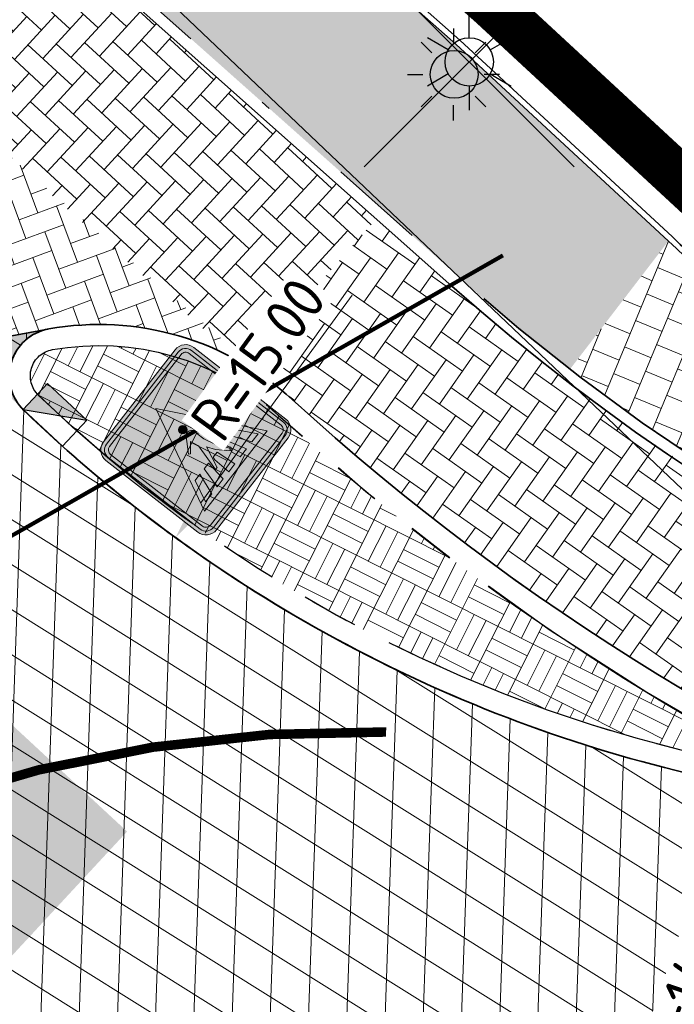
# Model space of a CAD drawing. Header units: metres. Extents: x 195696 to 514079, y 327475 to 328989.
# Tile 108 of 256: x 196056 to 196063, y 327704 to 327715. Entities that reach past the tile are written whole.
import ezdxf
from ezdxf.enums import TextEntityAlignment as Align

# ---------------------------------------------------------------- set-up
doc = ezdxf.new("R2010")
doc.units = ezdxf.units.M
for name, pattern in [('11strp', [2, 1, -1]), ('CENTER2', [1.125, 0.75, -0.125, 0.125, -0.125]), ('VH-RIJWIELPADBAND', [20, 8, -2, 2, -2, 0, -2, 2, -2]), ('VH-RWSBAND_110X220', [12, 5, -1, 1, -1, 1, -1, 1, -1])]:
    doc.linetypes.add(name, pattern=pattern)
for name, color, linetype, lineweight in [('B-WE-KL-ET_LS_MANTELBUIS-G', 190, 'Continuous', 100), ('B-WE-RI-GWA-G', 30, 'Continuous', 18), ('mk-nw-11streep 0.10', 7, '11strp', 35), ('mk-nw-streep 0.10', 7, 'Continuous', 35), ('N-WE-GW-ONTGRAVINGSVAK-vak 3-A-250', 140, 'Continuous', 18), ('N-WE-KG-WERKGRENS-200-G', 14, 'CENTER2', 35), ('N-WE-OV-ARMATUUR-S-250', 7, 'Continuous', 25), ('N-WE-RI-HWA_KOLK_TROTTOIRKOLK-S-250', 150, 'Continuous', 25), ('N-WE-VH-GESLOTENVERHARDING-A-200', 252, 'Continuous', 18), ('N-WE-VH-KANTOPSLUITING_OPSLUITBAND_60X200-G', 5, 'Continuous', 35), ('N-WE-VH-KANTOPSLUITING_RIJWIELPADBAND_40 120_250-G', 1, 'VH-RIJWIELPADBAND', 35), ('N-WE-VH-KANTOPSLUITING_TROTTOIRBAND_RWS_110 220_250-G', 6, 'VH-RWSBAND_110X220', 25), ('N-WE-VH-KANTOPSLUITING_VOORKANTBAND-G', 2, 'Continuous', 35), ('N-WE-VH-KANTVERHARDING-G', 5, 'Continuous', 35), ('N-WE-VH-OPENVERHARDING_BETONSTRAATSTEEN_GRIJS-A', 252, 'Continuous', 18), ('N-WE-VH-OPENVERHARDING_BETONSTRAATSTEEN_ROOD-A', 13, 'Continuous', 18), ('N-WE-VH-TEGEL-A', 252, 'Continuous', 18), ('N-WE-VW-VERKEERSTEKEN_BORD_L-S', 7, 'Continuous', 25), ('V-WE-OV-ARMATUUR-S-250', 7, 'Continuous', 25), ('X-XX-AL-M', 6, 'Continuous', 18)]:
    doc.layers.add(name, color=color, linetype=linetype, lineweight=lineweight)
doc.styles.add('NLCS-ISO', font='NLCS-ISO.ttf')
doc.styles.add('NLCS-ISO-M250-T18', font='NLCS-ISO.ttf', dxfattribs={"height": 0.45})
doc.dimstyles.new('NLCS-M250-T18-PIJL_L2_H2', dxfattribs={"dimscale": 0.25, "dimtxt": 2.5, "dimasz": 1.8, "dimexe": 2, "dimexo": 2, "dimgap": 0.7, "dimtad": 1, "dimzin": 0, "dimdsep": 46, "dimtxsty": 'NLCS-ISO-M250-T18', "dimcen": 0, "dimdle": 2, "dimclrd": 256, "dimclre": 256, "dimclrt": 7, "dimazin": 0, "dimtfac": 1, "dimtdec": 3, "dimtofl": 0, "dimtmove": 0, "dimatfit": 3, "dimfxl": 2, "dimfxlon": 1, "dimtfillclr": 256, "dimtolj": 1, "dimtzin": 0, "dimlwd": -1, "dimlwe": -1, "dimarcsym": 0})
pattern_1 = [(20.34449559, (196050.0337554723, 327709.8033173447), (0.1238906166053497, 0.2699094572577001), [0.63, -0.21]), (290.34449559, (196049.8877366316, 327710.1971174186), (0.1238906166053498, 0.2699094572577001), [0.63, -0.21])]

# ---------------------------------------------------------------- blocks, each defined once
blk = doc.blocks.new('*D44')
at = {"layer": 'defpoints', "color": 0, "transparency": 16777216}
for p in [(196066.3853338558, 327721.4578435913), (196057.5566705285, 327709.331232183)]:
    blk.add_point(p, dxfattribs=at)
at = {"layer": 'X-XX-AL-M', "transparency": 16777216}
blk.add_line((196059.4048040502, 327711.869736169), (196057.8215304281, 327709.695030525), dxfattribs=at)
blk.add_solid([(196057.7608973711, 327709.7391738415), (196057.8821634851, 327709.6508872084), (196057.5566705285, 327709.331232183)], dxfattribs=at)
at = {"layer": 'X-XX-AL-M', "color": 7, "transparency": 16777216, "insert": (196058.422220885, 327711.1997135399), "char_height": 0.45, "attachment_point": 5, "rotation": 53.94386799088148, "style": 'NLCS-ISO-M250-T18', "bg_fill": 3, "box_fill_scale": 1.1, "bg_fill_color": 256, "bg_fill_true_color": 13158600, "bg_fill_transparency": 0}
blk.add_mtext('\\A1;R=15.00', dxfattribs=at)
blk = doc.blocks.new('V-SOV-ARMATUUR-SO')
for p, q in [((8.349587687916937e-10, 1.265625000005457), (1.669846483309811e-09, 2.53125000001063)), ((-1.096064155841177, 0.6328125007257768), (-2.192125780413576, 1.265625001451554)), ((1.096064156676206, 0.6328124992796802), (2.192125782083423, 1.26562499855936)), ((-1.096064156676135, -0.6328124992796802), (-2.192125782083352, -1.26562499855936)), ((1.096064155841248, -0.6328125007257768), (2.192125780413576, -1.265625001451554)), ((-8.349587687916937e-10, -1.265625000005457), (-1.669775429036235e-09, -2.53125000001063))]:
    blk.add_line(p, q)
for points in [[(5.5, 5.5), (-5.5, -5.5)], [(-5.5, 5.5), (5.5, -5.5)]]:
    blk.add_lwpolyline(points)
blk.add_circle((0, 0), 1.265625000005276)
at = {"style": 'NLCS-ISO'}
blk.add_attdef('TYPE', text='', height=1.75, dxfattribs=at).set_placement((0.1052451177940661, 3.816837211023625), align=Align.MIDDLE_CENTER)
blk = doc.blocks.new('SOV-ARMATUUR_SPOT_01-SO')
h = blk.add_hatch(color=256)
edge = h.paths.add_edge_path()
edge.add_arc((0, 0), 1.00012424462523, 0, 360)
at = {"flags": 128}
for points in [[(-0.004839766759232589, 1.947991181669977), (-0.004839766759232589, 1.307911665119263)], [(-1.362653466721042, 1.385566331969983), (-0.9100489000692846, 0.9329617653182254)], [(1.352973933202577, 1.385566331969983), (0.9003693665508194, 0.9329617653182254)], [(-1.92507831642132, 0.02775263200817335), (-1.284998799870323, 0.02775263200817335)], [(1.915398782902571, 0.02775263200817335), (1.275319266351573, 0.02775263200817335)], [(-1.362653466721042, -1.330061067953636), (-0.9100489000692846, -0.8774565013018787)], [(1.352973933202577, -1.330061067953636), (0.9003693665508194, -0.8774565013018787)], [(-0.004839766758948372, -1.892485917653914), (-0.004839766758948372, -1.252406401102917)]]:
    blk.add_lwpolyline(points, dxfattribs=at)
blk.add_circle((0, 0), 1.00012424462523)
at = {"style": 'NLCS-ISO'}
blk.add_attdef('TYPE', text='', height=1.8, dxfattribs=at).set_placement((0.1052451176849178, 3.56998901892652), align=Align.MIDDLE_CENTER)
blk = doc.blocks.new('*D246')
at = {"layer": 'defpoints', "color": 0, "transparency": 16777216}
for p in [(196064.0092021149, 327706.536002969), (196059.4482632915, 327693.2997709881)]:
    blk.add_point(p, dxfattribs=at)
at = {"layer": 'X-XX-AL-M', "transparency": 16777216}
blk.add_line((196062.9715885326, 327703.5247601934), (196063.8626005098, 327706.1105526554), dxfattribs=at)
blk.add_solid([(196063.7916921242, 327706.1349862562), (196063.9335088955, 327706.0861190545), (196064.0092021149, 327706.536002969)], dxfattribs=at)
at = {"layer": 'X-XX-AL-M', "color": 7, "transparency": 16777216, "insert": (196062.965615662, 327704.7352438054), "char_height": 0.45, "attachment_point": 5, "rotation": 70.98708077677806, "style": 'NLCS-ISO-M250-T18', "bg_fill": 3, "box_fill_scale": 1.1, "bg_fill_color": 256, "bg_fill_true_color": 13158600, "bg_fill_transparency": 0}
blk.add_mtext('\\A1;R=14.00', dxfattribs=at)
blk = doc.blocks.new('N-SVW-VERKEERSTEKEN_BORD_L02-SO')
at = {"true_color": 0x007dc8}
h = blk.add_hatch(color=152, dxfattribs=at)
h.dxf.hatch_style = 1
h.paths.add_polyline_path([(3.050000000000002, 3.750000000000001), (-3.050000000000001, 3.75, 0.4142135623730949), (-3.750000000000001, 3.05), (-3.75, -4.440892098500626e-16), (-3.55, -4.440892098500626e-16), (-3.550000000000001, 3.05, -0.4142135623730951), (-3.050000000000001, 3.55), (3.05, 3.550000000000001, -0.414213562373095), (3.55, 3.050000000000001), (3.550000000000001, -4.440892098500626e-16), (3.749999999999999, 4.440892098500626e-16), (3.750000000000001, 3.050000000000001, 0.4142135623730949)])
at = {"true_color": 0xffffff}
h = blk.add_hatch(color=7, dxfattribs=at)
h.dxf.hatch_style = 1
h.paths.add_polyline_path([(3.05, 3.550000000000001), (-3.050000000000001, 3.55, 0.4142135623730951), (-3.550000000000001, 3.05), (-3.550000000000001, 0), (-3.35, 0), (-3.350000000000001, 3.05, -0.4142135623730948), (-3.050000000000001, 3.35), (3.05, 3.350000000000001, -0.4142135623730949), (3.35, 3.050000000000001), (3.350000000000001, 0), (3.55, 4.440892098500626e-16), (3.55, 3.050000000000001, 0.414213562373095)])
at = {"true_color": 0x007dc8}
h = blk.add_hatch(color=152, dxfattribs=at)
h.dxf.hatch_style = 1
h.paths.add_polyline_path([(-4.440892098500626e-16, 2.659719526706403), (-4.440892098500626e-16, 3.35), (-3.050000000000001, 3.35, 0.4142135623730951), (-3.350000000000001, 3.05), (-3.35, -3.05, 0.4142135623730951), (-3.05, -3.35), (-4.440892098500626e-16, -3.35), (-4.440892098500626e-16, -2.659719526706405), (-2.659719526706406, -2.659719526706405)])
h = blk.add_hatch(color=152, dxfattribs=at)
h.dxf.hatch_style = 1
h.paths.add_polyline_path([(3.349999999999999, 3.050000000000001, 0.4142135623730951), (3.049999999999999, 3.350000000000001), (-4.440892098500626e-16, 3.350000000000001), (-4.440892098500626e-16, 2.659719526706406), (2.659719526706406, -2.659719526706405), (-4.440892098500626e-16, -2.659719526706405), (-4.440892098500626e-16, -3.35), (3.050000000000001, -3.349999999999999, 0.4142135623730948), (3.350000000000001, -3.049999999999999)])
at = {"true_color": 0xffffff}
h = blk.add_hatch(color=7, dxfattribs=at)
h.dxf.hatch_style = 1
h.paths.add_polyline_path([(-9.992007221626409e-17, 2.659719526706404), (-2.659719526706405, -2.659719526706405), (2.659719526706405, -2.659719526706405)])
h.paths.add_polyline_path([(-0.7485223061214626, -0.2341667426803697), (-0.8333888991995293, -0.166290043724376), (-0.1782143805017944, 0.505860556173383, -0.4166086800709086), (0.2121802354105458, 0.5092585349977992), (0.5652108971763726, 0.1154659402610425), (0.5923671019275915, -0.3394212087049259), (0.4803443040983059, -0.3394212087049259), (0.409069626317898, 0.06115353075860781), (0.2902508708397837, 0.1562140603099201), (0.2902508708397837, -0.3054690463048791), (0.4328278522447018, -0.9674118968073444), (0.7485359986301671, -1.680296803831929), (0.6432815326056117, -1.77535733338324), (0.2257445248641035, -1.120182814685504), (0.05601133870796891, -0.6652956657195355), (-0.4497902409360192, -1.775357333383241), (-0.5923672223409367, -1.775357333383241), (-0.1612382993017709, -0.3020710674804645), (-0.2393227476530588, 0.1697921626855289)], flags=16)
h.paths.add_polyline_path([(-0.5652110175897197, -1.276351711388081), (-0.7230512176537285, -2.389719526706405), (-1.2594207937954, -2.389719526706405), (-0.9352315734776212, -1.276351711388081)], flags=16)
h.paths.add_polyline_path([(-1.295058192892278, -1.276351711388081), (-1.714294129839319, -2.389719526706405), (-2.25064989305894, -2.389719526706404), (-1.699030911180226, -1.276351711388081)], flags=16)
h.paths.add_polyline_path([(-0.1578403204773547, -1.276351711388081), (0.1816260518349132, -1.276351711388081), (0.2681778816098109, -2.389719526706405), (-0.2681778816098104, -2.389719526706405), (-0.222346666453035, -1.432492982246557)], flags=16)
h.paths.add_polyline_path([(-0.2274298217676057, 0.8606040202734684, -1), (0.2172633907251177, 0.8606040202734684, -1)], flags=16)
h.paths.add_polyline_path([(0.6399111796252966, -1.276351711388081), (0.948823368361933, -1.276351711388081), (1.259420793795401, -2.389719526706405), (0.7230650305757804, -2.389719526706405), (0.6432815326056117, -1.856825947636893), (0.8198106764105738, -1.690490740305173)], flags=16)
h.paths.add_polyline_path([(1.288289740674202, -1.276351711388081), (1.675272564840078, -1.276351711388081), (2.250663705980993, -2.389719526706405), (1.717705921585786, -2.389719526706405)], flags=16)
at = {"true_color": 0x191919}
h = blk.add_hatch(color=250, dxfattribs=at)
h.dxf.hatch_style = 1
h.paths.add_polyline_path([(-0.2274298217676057, 0.8606040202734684, 1), (0.2172633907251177, 0.8606040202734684, 1)])
h = blk.add_hatch(color=250, dxfattribs=at)
h.dxf.hatch_style = 1
h.paths.add_polyline_path([(0.2902508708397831, 0.1562140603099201), (0.4090696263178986, 0.06115353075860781), (0.4803443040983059, -0.3394212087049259), (0.5923671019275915, -0.3394212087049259), (0.5652108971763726, 0.1154659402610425), (0.2121802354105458, 0.5092585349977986, 0.4166086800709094), (-0.1782143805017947, 0.505860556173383), (-0.8333888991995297, -0.1662900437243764), (-0.7485223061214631, -0.2341667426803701), (-0.2393227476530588, 0.1697921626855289), (-0.1612382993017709, -0.3020710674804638), (-0.5923672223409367, -1.775357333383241), (-0.4497902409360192, -1.775357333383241), (0.05601133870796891, -0.6652956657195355), (0.2257445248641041, -1.120182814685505), (0.6432815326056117, -1.775357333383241), (0.7485359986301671, -1.680296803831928), (0.4328278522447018, -0.9674118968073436), (0.2902508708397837, -0.3054690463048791)])
at = {"true_color": 0x007dc8}
h = blk.add_hatch(color=152, dxfattribs=at)
h.dxf.hatch_style = 1
h.paths.add_polyline_path([(-3.55, -4.440892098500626e-16), (-3.75, 0), (-3.75, -3.050000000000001, 0.414213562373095), (-3.05, -3.75), (3.050000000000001, -3.750000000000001, 0.4142135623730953), (3.750000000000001, -3.050000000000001), (3.75, 0), (3.550000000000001, 4.440892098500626e-16), (3.550000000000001, -3.05, -0.4142135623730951), (3.050000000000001, -3.55), (-3.05, -3.55, -0.4142135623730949), (-3.55, -3.050000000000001)])
at = {"true_color": 0xffffff}
h = blk.add_hatch(color=7, dxfattribs=at)
h.dxf.hatch_style = 1
h.paths.add_polyline_path([(-3.35, 0), (-3.550000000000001, -4.440892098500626e-16), (-3.55, -3.050000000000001, 0.4142135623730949), (-3.05, -3.55), (3.050000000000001, -3.55, 0.4142135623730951), (3.550000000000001, -3.05), (3.550000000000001, 0), (3.350000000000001, -4.440892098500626e-16), (3.350000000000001, -3.049999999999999, -0.4142135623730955), (3.050000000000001, -3.35), (-3.05, -3.35, -0.4142135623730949), (-3.35, -3.05)])
at = {"true_color": 0x191919}
h = blk.add_hatch(color=250, dxfattribs=at)
h.dxf.hatch_style = 1
h.paths.add_polyline_path([(-1.295058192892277, -1.276351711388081), (-1.699030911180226, -1.276351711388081), (-2.25064989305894, -2.389719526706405), (-1.714294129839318, -2.389719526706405)])
h = blk.add_hatch(color=250, dxfattribs=at)
h.dxf.hatch_style = 1
h.paths.add_polyline_path([(-0.5652110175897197, -1.276351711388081), (-0.9352315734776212, -1.276351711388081), (-1.2594207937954, -2.389719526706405), (-0.7230512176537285, -2.389719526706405)])
h = blk.add_hatch(color=250, dxfattribs=at)
h.dxf.hatch_style = 1
h.paths.add_polyline_path([(0.1816260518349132, -1.276351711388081), (-0.1578403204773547, -1.276351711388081), (-0.222346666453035, -1.432492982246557), (-0.2681778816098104, -2.389719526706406), (0.2681778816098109, -2.389719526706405)])
h = blk.add_hatch(color=250, dxfattribs=at)
h.dxf.hatch_style = 1
h.paths.add_polyline_path([(0.9488233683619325, -1.276351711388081), (0.6399111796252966, -1.276351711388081), (0.8198106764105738, -1.690490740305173), (0.6432815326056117, -1.856825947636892), (0.7230650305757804, -2.389719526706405), (1.259420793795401, -2.389719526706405)])
h = blk.add_hatch(color=250, dxfattribs=at)
h.dxf.hatch_style = 1
h.paths.add_polyline_path([(1.675272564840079, -1.276351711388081), (1.288289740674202, -1.276351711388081), (1.717705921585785, -2.389719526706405), (2.250663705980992, -2.389719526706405)])
at = {"color": 145, "lineweight": 0, "true_color": 0x377daf}
blk.add_lwpolyline([(-3.05, -3.75), (3.050000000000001, -3.75, 0.4142135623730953), (3.750000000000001, -3.05), (3.75, 3.050000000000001, 0.4142135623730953), (3.05, 3.750000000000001), (-3.050000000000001, 3.75, 0.4142135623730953), (-3.750000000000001, 3.05), (-3.75, -3.050000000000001, 0.4142135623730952)], format="xyb", close=True, dxfattribs=at)
at = {"color": 7, "lineweight": 0, "true_color": 0xffffff}
for points in [[(-3.05, -3.55), (3.050000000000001, -3.55, 0.414213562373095), (3.550000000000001, -3.05), (3.55, 3.050000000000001, 0.414213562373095), (3.05, 3.550000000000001), (-3.050000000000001, 3.55, 0.414213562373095), (-3.550000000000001, 3.05), (-3.55, -3.050000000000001, 0.414213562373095)], [(-3.05, -3.35), (3.050000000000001, -3.35, 0.4142135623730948), (3.350000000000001, -3.05), (3.35, 3.050000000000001, 0.4142135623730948), (3.05, 3.350000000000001), (-3.050000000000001, 3.35, 0.4142135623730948), (-3.350000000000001, 3.05), (-3.35, -3.050000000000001, 0.4142135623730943)]]:
    blk.add_lwpolyline(points, format="xyb", close=True, dxfattribs=at)
blk.add_lwpolyline([(2.659719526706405, -2.659719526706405), (-9.992007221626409e-17, 2.659719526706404), (-2.659719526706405, -2.659719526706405)], close=True, dxfattribs=at)
at = {"color": 250, "lineweight": 0, "true_color": 0x191919}
blk.add_lwpolyline([(0.6432815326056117, -1.775357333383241), (0.2257445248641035, -1.120182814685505), (0.05601133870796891, -0.6652956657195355), (-0.4497902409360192, -1.775357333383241), (-0.5923672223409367, -1.775357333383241), (-0.1612382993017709, -0.3020710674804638), (-0.2393227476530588, 0.1697921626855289), (-0.7485223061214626, -0.2341667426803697), (-0.8333888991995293, -0.166290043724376), (-0.1782143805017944, 0.505860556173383, -0.4166086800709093), (0.2121802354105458, 0.5092585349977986), (0.5652108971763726, 0.1154659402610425), (0.5923671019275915, -0.3394212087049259), (0.4803443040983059, -0.3394212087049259), (0.409069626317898, 0.06115353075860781), (0.2902508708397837, 0.1562140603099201), (0.2902508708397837, -0.3054690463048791), (0.4328278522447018, -0.9674118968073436), (0.7485359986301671, -1.680296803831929)], format="xyb", close=True, dxfattribs=at)
for points in [[(-1.714294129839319, -2.389719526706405), (-1.295058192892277, -1.276351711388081), (-1.699030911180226, -1.276351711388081), (-2.25064989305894, -2.389719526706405)], [(-0.7230512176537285, -2.389719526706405), (-0.5652110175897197, -1.276351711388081), (-0.9352315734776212, -1.276351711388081), (-1.2594207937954, -2.389719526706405)], [(0.2681778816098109, -2.389719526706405), (0.1816260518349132, -1.276351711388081), (-0.1578403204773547, -1.276351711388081), (-0.222346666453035, -1.432492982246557), (-0.2681778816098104, -2.389719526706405)], [(1.259420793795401, -2.389719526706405), (0.948823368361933, -1.276351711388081), (0.6399111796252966, -1.276351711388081), (0.8198106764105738, -1.690490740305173), (0.6432815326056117, -1.856825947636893), (0.7230650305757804, -2.389719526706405)], [(2.250663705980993, -2.389719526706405), (1.675272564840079, -1.276351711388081), (1.288289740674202, -1.276351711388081), (1.717705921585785, -2.389719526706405)]]:
    blk.add_lwpolyline(points, close=True, dxfattribs=at)
blk.add_circle((-0.005083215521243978, 0.8606040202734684), 0.2223466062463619, dxfattribs=at)
blk = doc.blocks.new('SRI-KOLK_TROTTOIR-SO')
blk.add_hatch(color=256).paths.add_polyline_path([(1.125000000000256, 1.499999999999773), (-1.124999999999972, 1.499999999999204), (-1.124999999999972, 5.684341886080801e-13)])
blk.add_line((-1.124999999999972, 0), (1.124999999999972, 1.499999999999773))
at = {"flags": 128}
blk.add_lwpolyline([(-1.124999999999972, 0), (1.124999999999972, 0), (1.124999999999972, 1.499999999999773), (-1.124999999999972, 1.499999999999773)], close=True, dxfattribs=at)

msp = doc.modelspace()

# ---------------------------------------------------------------- hatches: boundary and pattern name
at = {"layer": 'mk-nw-streep 0.10', "lineweight": 0}
h = msp.add_hatch(color=256, dxfattribs=at)
h.dxf.hatch_style = 1
h.paths.add_polyline_path([(196056.2203450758, 327711.5136044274, 0.01248565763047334), (196055.319163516, 327711.3316473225, 0.01553905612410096), (196055.9694800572, 327710.6638652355, -0.6053163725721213)])
at = {"layer": 'N-WE-GW-ONTGRAVINGSVAK-vak 3-A-250', "lineweight": 0, "transparency": 33554495}
msp.add_hatch(color=256, dxfattribs=at).paths.add_polyline_path([(196047.6365601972, 327706.4875428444), (196047.6365601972, 327706.4875428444), (196048.9602798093, 327704.4004255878), (196050.0295017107, 327701.4870744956), (196050.411, 327699.094), (196057.050141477, 327706.2545101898), (196051.9805837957, 327710.9549449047), (196051.9805837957, 327710.9549449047)])
at = {"layer": 'N-WE-VH-GESLOTENVERHARDING-A-200', "lineweight": 0}
h = msp.add_hatch(dxfattribs=at)
h.set_pattern_fill('AVH-GESLOTEN-SOD', color=256, scale=0.2, angle=28, pattern_type=2)
h.set_pattern_definition([(87.99999999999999, (0, 0), (-0.3997563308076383, 0.01395979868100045), []), (148, (0, 0), (-0.2119677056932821, -0.3392192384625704), [])])
edge = h.paths.add_edge_path(flags=16)
edge.add_arc((196059.4482632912, 327693.2997709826), 8.5, 0, 180)
edge.add_arc((196059.4482632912, 327693.2997709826), 8.5, 180, 360)
edge = h.paths.add_edge_path()
edge.add_line((196079.1992690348, 327691.5928972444), (196073.931764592, 327691.6480476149))
edge.add_arc((196073.9369992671, 327692.1480202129), 0.5000000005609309, 179.4001394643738, 269.40013946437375, ccw=False)
edge.add_line((196073.4370266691, 327692.153254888), (196073.4579653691, 327694.1531452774))
edge.add_arc((196073.9579379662, 327694.1479106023), 0.4999999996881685, 89.40013945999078, 179.4001394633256, ccw=False)
edge.add_line((196073.9631726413, 327694.6478831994), (196079.2306979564, 327694.5927326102))
edge.add_line((196079.2306979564, 327694.5927326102), (196079.2778415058, 327699.0925016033))
edge.add_line((196079.2778415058, 327699.0925016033), (196078.2738582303, 327699.1028457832))
edge.add_arc((196078.3974893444, 327711.1022089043), 11.99999999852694, 223.1984264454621, 269.40969446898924, ccw=False)
edge.add_arc((196059.4482632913, 327693.2997709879), 14.00000000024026, 43.22500732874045, 76.16012092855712)
edge.add_arc((196066.3853338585, 327721.4578435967), 15.00000001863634, 226.0246217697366, 256.1601209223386, ccw=False)
edge.add_arc((196056.3172706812, 327711.0230889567), 0.500000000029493, 101.17762234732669, 226.024621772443, ccw=False)
edge.add_arc((196059.413685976, 327693.3765022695), 18.41607723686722, 99.985539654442, 118.9786141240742)
edge.add_arc((196050.726917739, 327709.0458367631), 0.5000000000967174, 28.64127531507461, 118.1005958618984, ccw=False)
edge.add_arc((196010.1367397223, 327686.8760375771), 46.75000051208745, 25.543345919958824, 28.642746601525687, ccw=False)
edge.add_arc((196051.8662320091, 327706.8187522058), 0.5000016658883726, -60.714327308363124, 25.543139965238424, ccw=False)
edge.add_arc((196059.4482632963, 327693.2997709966), 14.99999999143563, 119.2855972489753, 123.2653045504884)
edge.add_arc((196050.9462560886, 327706.2599358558), 0.5000000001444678, 207.8050321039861, 303.265304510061, ccw=False)
edge.add_arc((196002.944036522, 327680.9458484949), 53.7680025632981, 27.80503209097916, 30.45068562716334)
edge.add_arc((196049.7266189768, 327708.4486861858), 0.4999999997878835, 123.4619424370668, 210.4506856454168, ccw=False)
edge.add_arc((196059.0259649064, 327693.8684988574), 17.79327829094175, 122.5562032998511, 137.0477615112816)
edge.add_arc((196048.3295502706, 327704.0989414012), 3.000070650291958, 140.8601176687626, 165.9601044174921)
edge.add_line((196045.4191006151, 327704.8267509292), (196045.4190987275, 327704.8266899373))
edge.add_arc((196045.9041717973, 327704.7054294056), 0.4999999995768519, 15.502448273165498, 165.9646165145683, ccw=False)
edge.add_arc((196034.8211534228, 327701.6367644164), 11.99999999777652, -18.702462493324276, 15.477428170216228, ccw=False)
edge.add_arc((196059.4482623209, 327693.2997681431), 13.99999999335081, 161.2975371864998, 169.8040816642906)
edge.add_arc((196030.9052933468, 327698.4280130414), 14.99999999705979, 320.4759057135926, 349.8241818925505, ccw=False)
edge.add_line((196042.4756487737, 327688.8819732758), (196041.6839180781, 327688.1358730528))
edge.add_arc((196059.4277144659, 327693.289421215), 18.47704978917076, 196.1955296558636, 210.8000922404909)
edge.add_line((196043.5566849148, 327683.8283541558), (196045.922746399, 327685.613890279))
edge.add_arc((196046.2239315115, 327685.2147818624), 0.5000000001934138, 31.440448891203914, 127.03984177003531, ccw=False)
edge.add_arc((196059.4482644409, 327693.2997691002), 15.00000000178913, 211.4404488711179, 219.6601358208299)
edge.add_arc((196047.5160513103, 327683.4067270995), 0.5000000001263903, -54.691160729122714, 39.72575912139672, ccw=False)
edge.add_arc((195962.9859614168, 327802.7538090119), 146.7499984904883, 304.1486694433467, 305.3088392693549, ccw=False)
edge.add_arc((196059.4482639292, 327693.2997705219), 18.50000000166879, 220.4149089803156, 234.0454773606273)
edge.add_arc((196047.99561593, 327673.810885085), 4.551909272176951, 80.31498419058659, 82.54620427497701, ccw=False)
edge.add_arc((196049.2252538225, 327678.4845493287), 0.5000000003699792, 113.40204066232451, 201.9169420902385, ccw=False)
edge.add_arc((196053.7797513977, 327667.9248825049), 12.00000013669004, 95.37930710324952, 113.33401253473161, ccw=False)
edge.add_arc((196053.892234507, 327669.7023934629), 10.24465234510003, 75.82016845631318, 96.9377912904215, ccw=False)
edge.add_arc((196059.4563821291, 327693.2763467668), 13.97924017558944, 257.3786721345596, 313.0229682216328)
edge.add_arc((196079.2286709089, 327672.0901966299), 15.00000000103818, 90.29250839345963, 133.0229682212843, ccw=False)
edge.add_line((196079.1520927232, 327687.0900011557), (196079.1992690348, 327691.5928972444))
at = {"layer": 'N-WE-VH-OPENVERHARDING_BETONSTRAATSTEEN_GRIJS-A', "lineweight": 0}
h = msp.add_hatch(dxfattribs=at)
h.set_pattern_fill('AVH-BSS_DIKFORMAAT_BLOK', color=256, scale=2, angle=-26.71462738, pattern_type=2)
h.set_pattern_definition([(333.28537262, (196056.1228529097, 327710.8215902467), (0.1861124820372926, 0.3698082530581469), []), (333.28537262, (196056.1848904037, 327710.9448596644), (0.5559207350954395, 0.1836957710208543), [0.414, -0.414]), (333.28537262, (196056.2469278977, 327711.068129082), (0.5559207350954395, 0.1836957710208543), [0.414, -0.414]), (63.28537262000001, (196056.1228529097, 327710.8215902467), (-0.3698082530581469, 0.1861124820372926), []), (63.28537262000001, (196055.999583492, 327710.8836277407), (-0.1836957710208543, 0.5559207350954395), [0.414, -0.414]), (63.28537262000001, (196055.8763140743, 327710.9456652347), (-0.1836957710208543, 0.5559207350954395), [0.414, -0.414])])
edge = h.paths.add_edge_path()
edge.add_arc((196056.3172706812, 327711.0230889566), 0.2799999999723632, 100.10303895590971, 226.0246217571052, ccw=False)
edge.add_arc((196056.7558180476, 327708.5618542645), 2.78000000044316, 47.574847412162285, 100.10303910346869, ccw=False)
edge.add_arc((196075.6453601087, 327729.2303133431), 25.21999999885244, 227.5748473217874, 244.1299414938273)
edge.add_arc((196059.4482632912, 327693.2997709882), 14.21999999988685, 68.58154167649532, 76.16012193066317)
edge.add_arc((196066.3853338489, 327721.457843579), 14.7799999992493, 226.0246217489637, 256.16011997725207, ccw=False)
at = {"layer": 'N-WE-VH-OPENVERHARDING_BETONSTRAATSTEEN_ROOD-A', "lineweight": 0}
h = msp.add_hatch(dxfattribs=at)
h.set_pattern_fill('AVH-BSS_KEIFORMAAT_KEPER', color=256, scale=2, angle=317.33, pattern_type=2)
h.set_pattern_definition([(317.33, (196035.8789913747, 327734.4762880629), (0.2967393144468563, 0.01207390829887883), [0.63, -0.21]), (227.33, (196036.1636567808, 327734.7851012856), (0.2967393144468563, 0.0120739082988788), [0.63, -0.21])])
edge = h.paths.add_edge_path()
edge.add_line((196046.3492868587, 327724.639687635), (196045.0543913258, 327723.2767329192))
edge.add_line((196045.0543913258, 327723.2767329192), (196050.6189150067, 327717.9900738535))
edge.add_arc((196050.2745279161, 327717.6275859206), 0.4999999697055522, 42.09830877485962, 46.46684385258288, ccw=False)
edge.add_line((196050.6455257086, 327717.962788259), (196054.8191264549, 327714.1866663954))
edge.add_line((196054.8191264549, 327714.1866663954), (196058.0882281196, 327711.3050646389))
edge.add_arc((196056.2071626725, 327708.9680595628), 2.999999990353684, 46.040581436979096, 51.169262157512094, ccw=False)
edge.add_line((196058.2896087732, 327711.1275544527), (196059.6585107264, 327712.667186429))
edge.add_line((196059.6585107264, 327712.667186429), (196048.6319365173, 327722.4710221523))
edge.add_line((196048.6319365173, 327722.4710221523), (196046.3492868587, 327724.639687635))
h = msp.add_hatch(dxfattribs=at)
h.set_pattern_fill('AVH-BSS_KEIFORMAAT_KEPER', color=256, scale=2, angle=20.34449559, pattern_type=2)
h.set_pattern_definition(pattern_1)
edge = h.paths.add_edge_path()
edge.add_arc((196054.6521998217, 327714.0014670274), 0.2500000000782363, -77.14247737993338, 44.34836028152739, ccw=False)
edge.add_line((196054.7078316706, 327713.757735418), (196056.2497236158, 327711.5185053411))
edge.add_arc((196056.7566758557, 327708.5633723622), 2.998301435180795, 47.46328433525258, 99.73432164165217, ccw=False)
edge.add_line((196058.7837150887, 327710.7726535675), (196054.8309755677, 327714.176221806))
h = msp.add_hatch(dxfattribs=at)
h.set_pattern_fill('AVH-BSS_KEIFORMAAT_KEPER', color=256, scale=2, angle=20.34449559, pattern_type=2)
h.set_pattern_definition(pattern_1)
edge = h.paths.add_edge_path()
edge.add_arc((196059.4482632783, 327693.2997710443), 18.49999993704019, 99.96127247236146, 103.3702183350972)
edge.add_line((196055.1702819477, 327711.2983508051), (196052.8204881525, 327713.2286019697))
edge.add_arc((196059.700876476, 327692.3177477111), 22.01371321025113, 103.10964155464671, 108.212978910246, ccw=False)
edge.add_line((196054.7078316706, 327713.7577354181), (196056.2480873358, 327711.5208816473))
h = msp.add_hatch(dxfattribs=at)
h.set_pattern_fill('AVH-BSS_KEIFORMAAT_KEPER', color=256, scale=2, angle=-35.07596625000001, pattern_type=2)
h.set_pattern_definition([(324.92403375, (196058.2896087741, 327711.1275544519), (0.2925410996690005, 0.05118305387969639), [0.63, -0.21]), (234.92403375, (196058.5309668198, 327711.4712786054), (0.2925410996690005, 0.05118305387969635), [0.63, -0.21])])
edge = h.paths.add_edge_path()
edge.add_arc((196075.0880083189, 327728.5474791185), 22.1200000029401, 228.3593859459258, 243.80748278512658, ccw=False)
edge.add_line((196060.3902389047, 327712.0165996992), (196059.6585107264, 327712.667186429))
edge.add_line((196059.6585107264, 327712.667186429), (196058.2969114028, 327711.1357678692))
edge.add_arc((196056.7558180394, 327708.5618542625), 3.000000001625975, 47.48908270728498, 59.08954704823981, ccw=False)
edge.add_arc((196075.6454618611, 327729.2304854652), 25.00019947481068, 227.5852329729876, 243.3516281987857)
edge.add_line((196064.4325270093, 327706.8859097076), (196065.3244911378, 327708.6988490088))
at = {"layer": 'N-WE-VH-TEGEL-A', "lineweight": 0}
h = msp.add_hatch(dxfattribs=at)
h.set_pattern_fill('AVH-TEGEL_300X300_HALFST', color=256, angle=-42.69523371, pattern_type=2)
h.set_pattern_definition([(317.30476629, (196037.2564862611, 327735.9262907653), (0.3222060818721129, -0.09318390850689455), [0.3, -0.3]), (47.30476629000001, (196037.2564862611, 327735.9262907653), (-0.2204913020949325, 0.2034295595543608), [])])
h.paths.add_polyline_path([(196049.9313920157, 327723.8848188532), (196044.5436735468, 327729.0035014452), (196037.2564862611, 327735.9262907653), (196036.0167408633, 327734.621288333), (196043.3038799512, 327727.6985448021), (196048.7131524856, 327722.5593844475), (196060.4699736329, 327712.1062789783, 0.01799202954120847), (196061.6898993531, 327711.0978180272), (196062.7171864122, 327712.4357540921), (196060.4916845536, 327714.4955587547)])
h = msp.add_hatch(dxfattribs=at)
h.set_pattern_fill('AVH-TEGEL_300X300_HALFST', color=256, angle=-22.50428863, pattern_type=2)
h.set_pattern_definition([(337.49571137, (196062.7171864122, 327712.4357540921), (0.3345681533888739, 0.02375185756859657), [0.3, -0.3]), (67.49571137, (196062.7171864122, 327712.4357540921), (-0.2771552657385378, 0.1148257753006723), [])])
edge = h.paths.add_edge_path()
edge.add_arc((196074.6179234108, 327725.3315776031), 17.49165311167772, 239.34973262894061, 267.1861899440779, ccw=False)
edge.add_arc((196071.7651960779, 327721.8349357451), 13.04649740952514, 226.0905856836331, 242.3005283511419, ccw=False)
edge.add_line((196062.7171864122, 327712.4357540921), (196061.6898993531, 327711.0978180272))
edge.add_arc((196075.0547188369, 327728.3458524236), 21.82001581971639, 232.2293117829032, 266.3780816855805)
edge.add_line((196073.6762981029, 327706.5694191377), (196073.7592492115, 327707.8610135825))

# ---------------------------------------------------------------- linework, layer by layer
at = {"layer": 'B-WE-KL-ET_LS_MANTELBUIS-G'}
msp.add_lwpolyline([(196043.3482759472, 327702.2243620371), (196060.983314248, 327712.2837731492)], dxfattribs=at)
at = {"layer": 'B-WE-RI-GWA-G', "flags": 128}
msp.add_lwpolyline([(195978.133, 327808.882), (195989.01, 327784.39), (196009.16, 327759.86), (196033.28, 327737.96), (196065.55, 327707.28)], dxfattribs=at)
at = {"layer": 'mk-nw-11streep 0.10', "ltscale": 4, "const_width": 0.1, "flags": 128}
msp.add_lwpolyline([(196059.7618421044, 327707.2962587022, 0.1317101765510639), (196052.7188023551, 327705.5763485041)], format="xyb", dxfattribs=at)
at = {"layer": 'N-WE-KG-WERKGRENS-200-G', "ltscale": 20, "const_width": 0.5, "flags": 128}
msp.add_lwpolyline([(195828.5449324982, 327534.879240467, 0.003022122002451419), (195829.93590122, 327535.771814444, 0.01445730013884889), (195849.9203571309, 327549.7795194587), (195856.8154032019, 327554.916298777, 0.003168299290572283), (195864.1639217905, 327560.5850023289, 0.004116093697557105), (195873.665133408, 327568.1354444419), (195875.2468758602, 327569.7402853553, -0.04590442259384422), (195893.6684553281, 327584.1758765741, -0.003920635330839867), (195895.415665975, 327585.2829132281), (195899.6903654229, 327587.1140162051), (195908.6549476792, 327591.1456296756), (195913.7783480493, 327593.5262803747), (195911.7519175, 327599.815644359, 0.01672595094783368), (195914.3030782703, 327602.3834741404, -0.05873833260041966), (195918.1914157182, 327605.6903519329, -0.0149636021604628), (195933.7835255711, 327615.4114837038, -0.02290013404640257), (195960.6453597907, 327629.6436936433), (195962.2695904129, 327626.1022357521), (195964.6556142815, 327627.196545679), (195963.0164419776, 327630.7705827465), (195985.3556549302, 327641.6865604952), (195986.2883373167, 327639.6407298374), (195991.3787427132, 327641.9896044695), (195991.2167854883, 327642.3405929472), (196016.8331699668, 327654.1033951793), (196043.3648561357, 327666.2187952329), (196062.7450758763, 327674.9827924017, -0.2249660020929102), (196073.449816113, 327674.7914675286, -0.1421209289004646), (196089.6624870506, 327659.9048043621), (196098.6602686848, 327645.085066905), (196102.7039221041, 327638.3856411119), (196105.2942913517, 327634.0936276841), (196104.5483598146, 327630.4830016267), (196106.5069983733, 327630.0783598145), (196106.8157439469, 327631.572819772), (196109.5556329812, 327627.0332549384), (196106.9175713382, 327623.6433724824), (196107.2726273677, 327621.2378997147), (196108.1724373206, 327618.762568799), (196115.3588616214, 327620.4646843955), (196117.1091711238, 327616.5289866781), (196119.7797565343, 327617.7166670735), (196121.91969184, 327613.0267845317, -0.00392140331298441), (196122.0892688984, 327612.647286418), (196123.750845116, 327608.8491332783), (196134.2791748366, 327613.0028017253), (196129.7162030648, 327622.9043765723), (196131.4787331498, 327623.7577356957), (196131.9220392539, 327622.8057424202), (196136.5309742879, 327625.0444784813), (196135.9782779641, 327626.2430509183, 0.0008442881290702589), (196135.4677727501, 327627.3242460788, 0.00200703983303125), (196134.3940288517, 327629.5648853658, 0.01591494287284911), (196124.8497653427, 327647.7894020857), (196123.6001729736, 327650.0628411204), (196120.6893621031, 327655.3570407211, -0.0299467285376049), (196119.8876454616, 327657.1722740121, -0.03392687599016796), (196119.2473421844, 327659.3243675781, -0.079656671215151), (196118.7071710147, 327669.5938870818, -0.05596398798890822), (196120.895766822, 327679.4810814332, -0.02465094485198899), (196122.3280872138, 327683.3089118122, -0.06398449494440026), (196127.6991712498, 327692.3564989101, -0.0612915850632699), (196136.293138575, 327701.4290951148, -0.002153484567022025), (196137.0448438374, 327702.0496886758), (196134.1238128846, 327705.3584450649), (196130.8403230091, 327710.2730661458), (196128.7795578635, 327714.2167266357), (196130.2824716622, 327714.9511575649), (196136.9835533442, 327718.6725045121), (196150.0915809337, 327725.9518544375), (196156.6698113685, 327729.6049777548, 0.02051814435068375), (196159.759876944, 327731.9555349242, 0.01138610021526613), (196162.7602591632, 327734.61370686), (196165.2195120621, 327736.8760195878), (196167.7078296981, 327739.1642312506), (196170.8379913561, 327742.0864486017), (196172.2114536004, 327743.3378795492), (196172.7900103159, 327745.3866384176), (196177.2139084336, 327749.0588039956), (196171.1339694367, 327757.446802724), (196170.3308734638, 327756.8646883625), (196166.3917223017, 327754.1642742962, -0.0100198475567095), (196156.8914572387, 327748.0422097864, -0.01471472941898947), (196147.7306214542, 327742.3407961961, -0.01528916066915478), (196132.0511333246, 327733.9555756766), (196122.9626991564, 327729.5143181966), (196100.9848614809, 327719.042824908), (196087.5797895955, 327712.7232624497), (196081.7786652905, 327709.9886752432, -0.2480229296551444), (196065.9737873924, 327710.7727387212, -0.0712461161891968), (196063.1016454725, 327712.8429666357), (196060.8679620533, 327714.9103437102), (196050.3103998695, 327724.2971762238), (196044.9293871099, 327729.4094879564), (196037.4614946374, 327736.5039462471), (196032.9629942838, 327731.7832916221), (196022.0346868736, 327741.8797633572), (196018.5616055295, 327737.8270700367), (196029.6593570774, 327728.3165073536), (196024.2891402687, 327722.6810873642), (196034.8576936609, 327713.3451998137), (196036.6471843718, 327711.7636285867), (196037.5375465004, 327710.9511731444), (196040.1934819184, 327706.0842392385), (196041.8161890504, 327702.9959890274), (196042.3214468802, 327700.6229266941), (196041.2663362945, 327695.3568707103), (196023.709869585, 327687.1903512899), (196023.4951042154, 327687.5758275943), (195979.9437075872, 327667.9113284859), (195976.7737302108, 327674.8803333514), (195975.8441556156, 327679.2544665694), (195926.1986886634, 327656.7524510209), (195882.7902105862, 327637.089170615), (195881.879234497, 327639.009765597), (195874.9585656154, 327635.9455117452), (195875.384539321, 327634.9207798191, -0.04918109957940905), (195875.5385754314, 327634.4258961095, -0.2318256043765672), (195874.9557544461, 327632.1454860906, -0.07746400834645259), (195874.3361499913, 327631.6101987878), (195873.9705564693, 327631.4274020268), (195873.5946628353, 327631.2433504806), (195871.5802376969, 327630.3158382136), (195870.8957485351, 327630.0005341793), (195869.0103416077, 327629.1436501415), (195872.6494445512, 327620.8904526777), (195873.4676874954, 327621.2196042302, -0.07566582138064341), (195875.1650564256, 327621.7493192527), (195875.3232605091, 327621.7713942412), (195875.4866921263, 327621.7896601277, -0.08613164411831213), (195877.2482289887, 327621.6983242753, -0.01963332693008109), (195877.6368416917, 327621.5943180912, -0.1395863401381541), (195880.0341996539, 327620.0301874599, -0.05548109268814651), (195880.685988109, 327619.0919567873), (195880.8395418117, 327618.7565879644), (195880.9070976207, 327618.608889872), (195878.4306356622, 327617.5280064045), (195879.5647862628, 327616.8923987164), (195882.3475669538, 327610.7493257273), (195879.8452018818, 327608.734657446, 0.1964746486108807), (195876.1627006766, 327602.0723668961, -0.1879515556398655), (195875.3311774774, 327600.5077894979), (195872.4633350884, 327598.0391846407, 0.01059940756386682), (195868.9136781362, 327594.85022724), (195868.0938996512, 327594.081733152, -0.02178076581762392), (195864.8276881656, 327591.2767985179), (195861.4742628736, 327588.6417396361), (195859.1297837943, 327585.548004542, -0.03149793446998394), (195856.5342211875, 327582.6121502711, -0.008822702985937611), (195850.2659221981, 327577.0803502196, -0.01452253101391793), (195839.5124260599, 327568.4463028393), (195839.2340966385, 327568.2322805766, -0.02049592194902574), (195820.3248775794, 327554.9465112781), (195818.0145626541, 327553.4715049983), (195816.984273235, 327552.8391840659), (195828.5449324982, 327534.879240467)], format="xyb", close=True, dxfattribs=at)
at = {"layer": 'N-WE-VH-KANTOPSLUITING_OPSLUITBAND_60X200-G', "flags": 128}
msp.add_lwpolyline([(196037.2564862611, 327735.9262907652), (196044.5436735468, 327729.0035014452), (196049.9313920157, 327723.8848188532), (196060.4916845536, 327714.4955587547), (196062.7171864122, 327712.4357540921, 0.07084739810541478), (196065.7007420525, 327710.2835941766, 0.2478126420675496), (196082.0164809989, 327709.4816793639), (196087.8185852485, 327712.216728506), (196101.2246966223, 327718.536781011), (196123.2060761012, 327729.0099618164), (196132.2985039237, 327733.453170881, 0.01529194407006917), (196148.0110453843, 327741.8560644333, 0.01470401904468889), (196157.1933448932, 327747.5704546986, 0.01001359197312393), (196166.7064045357, 327753.7010457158), (196170.6535751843, 327756.4069573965), (196171.462623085, 327756.9933859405)], format="xyb", dxfattribs=at)
at = {"layer": 'N-WE-VH-KANTOPSLUITING_RIJWIELPADBAND_40 120_250-G', "ltscale": 0.5, "flags": 128}
msp.add_lwpolyline([(196172.5190098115, 327755.5359748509), (196171.6908307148, 327754.9356792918), (196167.7178962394, 327752.2121056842, -0.009993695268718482), (196158.1636682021, 327746.0540831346, -0.01466999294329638), (196148.9124028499, 327740.2979951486, -0.0153008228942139), (196133.0936139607, 327731.8382935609), (196123.9883591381, 327727.3888163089), (196101.9955952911, 327716.9102113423), (196096.8441671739, 327714.4816699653), (196088.5861427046, 327710.588583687), (196084.396909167, 327708.6138243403, -0.3003915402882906), (196060.5291952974, 327712.0536244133), (196048.7131524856, 327722.5593844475), (196043.3038799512, 327727.6985448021), (196036.0167408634, 327734.6212883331)], format="xyb", dxfattribs=at)
at = {"layer": 'N-WE-VH-KANTOPSLUITING_TROTTOIRBAND_RWS_110 220_250-G', "ltscale": 0.5, "flags": 128}
msp.add_lwpolyline([(196056.1228529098, 327710.8215902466, -0.6123302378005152), (196056.268153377, 327711.2987472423, -0.2332969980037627), (196058.6312797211, 327710.6139369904, 0.07236112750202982), (196064.6410761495, 327706.5377124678, 0.03307985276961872), (196062.849819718, 327707.1069362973, -0.1322540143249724)], format="xyb", close=True, dxfattribs=at)
msp.add_lwpolyline([(196056.1228529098, 327710.8215902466, -0.6123302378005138), (196056.268153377, 327711.2987472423, -0.2332969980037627), (196058.6312797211, 327710.6139369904, 0.1933162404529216), (196076.2350544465, 327704.0172084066, -0.4241641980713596), (196079.0799040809, 327701.2088636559), (196079.0600729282, 327699.31475698), (196078.2761257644, 327699.3228340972, -0.2043474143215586), (196069.8120328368, 327703.0363351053, 0.1447587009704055), (196062.849819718, 327707.1069362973, -0.1323027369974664), (196056.1208158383, 327710.8235561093, -0.1323027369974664)], format="xyb", dxfattribs=at)
at = {"layer": 'N-WE-VH-KANTOPSLUITING_VOORKANTBAND-G', "flags": 128}
for points in [[(196171.4274101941, 327757.0419663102), (196170.619, 327756.456), (196166.6726884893, 327753.7506772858, -0.01001426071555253), (196157.161, 327747.621, -0.01470516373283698), (196147.981, 327741.908, -0.01529164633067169), (196132.272, 327733.507), (196123.18, 327729.064), (196101.199, 327718.591), (196087.793, 327712.271), (196081.991, 327709.536, -0.2478344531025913), (196065.73, 327710.336, -0.07088865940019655), (196062.7583742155, 327712.4793879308), (196060.532, 327714.54), (196049.972, 327723.929), (196044.585, 327729.047), (196037.2978111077, 327735.9697908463)], [(196172.5894355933, 327755.4388141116), (196171.7599810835, 327754.8375940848), (196167.7853297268, 327752.1128435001, -0.009992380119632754), (196158.2283548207, 327745.9529908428, -0.01466774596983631), (196148.9724930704, 327740.1941237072, -0.01530141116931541), (196133.1466207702, 327731.7306348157), (196124.0405113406, 327727.2807399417), (196102.0469885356, 327716.8017733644), (196096.895337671, 327714.3731269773), (196088.6373132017, 327710.4800406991), (196084.4480759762, 327708.5052796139, -0.3003915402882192), (196060.449460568, 327711.9639451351), (196048.6319365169, 327722.4710221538), (196043.2212270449, 327727.6115476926), (196035.9340911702, 327734.5342881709)], [(196055.9700960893, 327710.6632698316, -0.6123302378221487), (196056.2295612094, 327711.5153358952, -0.2332969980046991), (196058.7796975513, 327710.7763320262, 0.1933162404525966), (196076.2299104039, 327704.2371482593, -0.4241641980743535), (196079.2998920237, 327701.2065603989), (196079.2777579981, 327699.0925024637)], [(196079.2777579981, 327699.0925024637), (196078.273859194, 327699.1028457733, -0.2043474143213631), (196069.6516932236, 327702.8856990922, 0.1447587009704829), (196062.7971936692, 327706.8933233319, -0.1323027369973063), (196055.9680286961, 327710.6652649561)]]:
    msp.add_lwpolyline(points, format="xyb", dxfattribs=at)
at = {"layer": 'N-WE-VH-KANTVERHARDING-G'}
msp.add_lwpolyline([(196069.6496402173, 327702.8878838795, 0.1447040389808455), (196062.7971939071, 327706.8933232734, -0.1322540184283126), (196055.9700960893, 327710.6632698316, -0.6059018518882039), (196056.2203450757, 327711.5136044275, 0.08306316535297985), (196050.4914072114, 327709.486897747, -0.4114523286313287), (196051.1657366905, 327709.2854988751, -0.0135245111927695), (196052.3173639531, 327707.0343482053, -0.3952087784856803), (196052.1108150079, 327706.3826549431, 0.0173664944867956), (196051.2205143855, 327705.8418660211, -0.4424098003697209), (196050.5039860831, 327706.0267036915, 0.01154435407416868), (196049.2955861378, 327708.1952878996, -0.3989026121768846), (196049.450927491, 327708.8658123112, 0.06331575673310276), (196046.0026738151, 327705.9926335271, 0.1099593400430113), (196045.4191006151, 327704.8267509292), (196045.4190987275, 327704.8266899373, -0.7705358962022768), (196046.3859813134, 327704.8390691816, -0.1502535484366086), (196046.1875113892, 327697.7889200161, 0.0371338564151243)], format="xyb", dxfattribs=at)

# ---------------------------------------------------------------- block references
at = {"layer": 'N-WE-OV-ARMATUUR-S-250', "xscale": 0.25, "yscale": 0.25, "zscale": 0.25, "rotation": 89.99153571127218}
msp.add_blockref('SOV-ARMATUUR_SPOT_01-SO', (196060.4739127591, 327714.1803796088), dxfattribs=at)
at = {"layer": 'N-WE-RI-HWA_KOLK_TROTTOIRKOLK-S-250', "xscale": 0.25, "yscale": 0.25, "zscale": 0.25, "rotation": 317.0502826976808}
msp.add_blockref('SRI-KOLK_TROTTOIR-SO', (196056.1683638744, 327710.4791232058), dxfattribs=at)
at = {"layer": 'N-WE-VW-VERKEERSTEKEN_BORD_L-S', "xscale": 0.2, "yscale": 0.2, "zscale": 0.2, "rotation": 52.07447941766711}
msp.add_blockref('N-SVW-VERKEERSTEKEN_BORD_L02-SO', (196057.769471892, 327710.3551723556), dxfattribs=at)
at = {"layer": 'V-WE-OV-ARMATUUR-S-250', "xscale": 0.2, "yscale": 0.2, "zscale": 0.2}
msp.add_blockref('V-SOV-ARMATUUR-SO', (196060.632, 327714.311, 87.479), dxfattribs=at)

# ---------------------------------------------------------------- next in the draw order: dimensions: what is measured, and where the dimension line sits
at = {"layer": 'X-XX-AL-M'}
for center, mpoint, picture, middle in [((196066.3853338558, 327721.4578435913), (196057.5566705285, 327709.331232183), '*D44', (196058.745597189, 327710.964282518)), ((196059.4482632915, 327693.2997709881), (196064.0092021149, 327706.536002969), '*D246', (196063.3437937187, 327704.6049312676))]:
    dim = msp.add_radius_dim(center=center, mpoint=mpoint, dimstyle='NLCS-M250-T18-PIJL_L2_H2', override={"dimpost": 'R=<>', "dimtfill": 1}, dxfattribs=at)
    dim.commit()
    dim.dimension.update_dxf_attribs({"geometry": picture, "text_midpoint": middle, "dimtype": 164})

doc.saveas('drawing.dxf')
